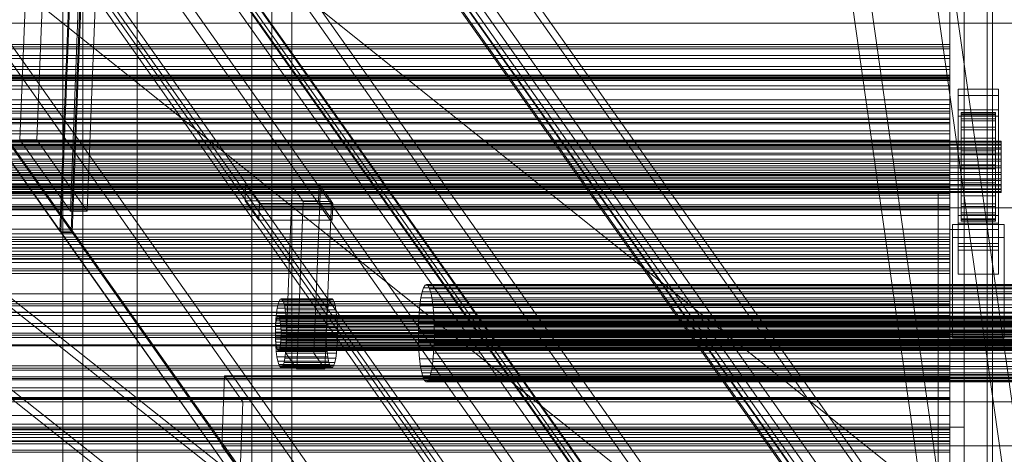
# Model space of a CAD drawing. Header units: millimetres. Extents: x -2233 to 61924, y -68080 to 6847.
# Tile 240 of 256: x 925 to 1269, y -34886 to -34734. Entities that reach past the tile are written whole.
import ezdxf

# ---------------------------------------------------------------- set-up
doc = ezdxf.new("R2010")
doc.units = ezdxf.units.MM
for name, color, linetype, lineweight in [('COTAS_O', 1, 'Continuous', 0), ('COTAS_P', 1, 'Continuous', 0), ('frontal_C01', 7, 'Continuous', 0), ('frontal_C03', 7, 'Continuous', 0), ('frontal_C10', 7, 'Continuous', 0), ('frontal_secador', 7, 'Continuous', 0), ('frontal_tolva', 7, 'Continuous', 0)]:
    doc.layers.add(name, color=color, linetype=linetype, lineweight=lineweight)
doc.dimstyles.new('R19_100', dxfattribs={"dimtxt": 250, "dimasz": 150, "dimexe": 150, "dimexo": 80, "dimgap": 100, "dimtad": 1, "dimtih": 1, "dimtoh": 1, "dimdsep": 46, "dimcen": 0.09, "dimadec": 0, "dimazin": 0, "dimtfac": 1, "dimtdec": 4, "dimtofl": 0, "dimtmove": 0, "dimatfit": 3, "dimfxl": 1, "dimtolj": 1, "dimtzin": 0, "dimarcsym": 0})

# ---------------------------------------------------------------- blocks, each defined once
blk = doc.blocks.new('DIM_R28_48')
at = {"layer": 'COTAS_P'}
for p, q in [((-1750, -34600), (-1600, -34555)), ((2600, -34600), (2450, -34555)), ((-1750, -35500), (-1750, -34600)), ((-1750, -34600), (2600, -34600)), ((-1750, -34600), (-1600, -34645)), ((2600, -34600), (2450, -34645)), ((2600, -35500), (2600, -34600))]:
    blk.add_line(p, q, dxfattribs=at)
blk.add_text('4350 P', height=250, dxfattribs=at).set_placement((425, -34500))
blk = doc.blocks.new('DIM_R28_50')
at = {"layer": 'COTAS_P'}
for p, q in [((1705.78, -34504.95), (1551.9, -34475.9)), ((-194.22, -34704.95), (1705.78, -34504.95)), ((1705.78, -34504.95), (1561.32, -34565.4)), ((1800, -35400), (1705.78, -34504.95)), ((-194.22, -34704.95), (-49.75, -34644.49)), ((-100, -35600), (-194.22, -34704.95)), ((-194.22, -34704.95), (-40.33, -34734))]:
    blk.add_line(p, q, dxfattribs=at)
blk.add_text('1910.5 P', height=250, rotation=6.009, dxfattribs=at).set_placement((745.32, -34505.49))
blk = doc.blocks.new('DIM_R28_56')
at = {"layer": 'COTAS_O'}
for p, q in [((-650, -34200), (-500, -34155)), ((650, -34200), (500, -34155)), ((-650, -34900), (-650, -34200)), ((-650, -34200), (650, -34200)), ((-650, -34200), (-500, -34245)), ((650, -34200), (500, -34245)), ((650, -34900), (650, -34200))]:
    blk.add_line(p, q, dxfattribs=at)
blk.add_text('1300 O', height=250, dxfattribs=at).set_placement((0, -34100))

msp = doc.modelspace()

# ---------------------------------------------------------------- linework, layer by layer
at = {"layer": 'frontal_C01'}
for p, q in [((940, -35975), (940, -33925.304)), ((947, -35975), (947, -33925.304)), ((1013, -35975), (1013, -33925.304)), ((1020, -35975), (1020, -33925.304))]:
    msp.add_line(p, q, dxfattribs=at)
at = {"layer": 'frontal_C03'}
for p, q in [((-1500, -34734.825), (1500, -34734.825)), ((1250, -34742.245), (-1250, -34742.245)), ((1250, -34743.126), (-1250, -34743.126)), ((1250, -34743.78), (-1250, -34743.78)), ((1250, -34743.126), (1250, -34742.245)), ((1250, -34742.245), (1250, -34743.78)), ((1250, -34746.087), (1250, -34743.126)), ((1250, -34743.78), (1250, -34747.145)), ((1250, -34746.087), (-1250, -34746.087)), ((-1250, -34747.145), (1250, -34747.145)), ((1250, -34749.997), (1250, -34746.087)), ((1250, -34747.145), (1250, -34751.054)), ((1250, -34749.997), (-1250, -34749.997)), ((1250, -34751.054), (-1250, -34751.054)), ((1250, -34753.361), (1250, -34749.997)), ((1250, -34751.054), (1250, -34754.015)), ((-1250, -34753.07), (1250, -34753.07)), ((1250, -34753.361), (-1250, -34753.361)), ((-1250, -34753.868), (1250, -34753.868)), ((1250, -34754.015), (-1250, -34754.015)), ((-1250, -34754.452), (1250, -34754.452)), ((1250, -34754.896), (-1250, -34754.896)), ((1250, -34754.452), (1250, -34753.07)), ((1250, -34753.07), (1250, -34753.868)), ((1250, -34754.896), (1250, -34753.361)), ((1250, -34753.868), (1250, -34756.79)), ((1250, -34754.015), (1250, -34754.896)), ((1250, -34757.92), (1250, -34754.452)), ((-1250, -34756.79), (1250, -34756.79)), ((-1250, -34757.92), (1250, -34757.92)), ((1250, -34756.79), (1250, -34761.639)), ((1250, -34763.236), (1250, -34757.92)), ((1253, -34760.168), (1253, -34757.922)), ((1253, -34757.922), (1267, -34757.922)), ((1253, -34804.696), (1253, -34757.922)), ((1267, -34757.922), (1267, -34760.168)), ((1267, -34757.922), (1267, -34804.696)), ((-1250, -34761.639), (1250, -34761.639)), ((1250, -34761.639), (1250, -34768.083)), ((1267, -34760.168), (1253, -34760.168)), ((1253, -34760.168), (1253, -34806.942)), ((1267, -34806.942), (1267, -34760.168)), ((-1250, -34763.236), (1250, -34763.236)), ((1250, -34764.703), (-1250, -34764.703)), ((1250, -34770.038), (1250, -34763.236)), ((1250, -34765.584), (1250, -34764.703)), ((1250, -34764.703), (1250, -34766.237)), ((1253, -34767.354), (1253, -34765.108)), ((1253, -34765.108), (1267, -34765.108)), ((1253, -34811.882), (1253, -34765.108)), ((1267, -34765.108), (1267, -34767.354)), ((1267, -34765.108), (1267, -34811.882)), ((1250, -34765.584), (-1250, -34765.584)), ((1250, -34766.237), (-1250, -34766.237)), ((-1250, -34768.083), (1250, -34768.083)), ((1250, -34768.545), (-1250, -34768.545)), ((1250, -34768.545), (1250, -34765.584)), ((1250, -34766.237), (1250, -34769.602)), ((1250, -34768.083), (1250, -34775.683)), ((1250, -34772.454), (1250, -34768.545)), ((1267, -34767.354), (1253, -34767.354)), ((1253, -34767.354), (1253, -34814.128)), ((1254, -34776.056), (1254, -34766.062)), ((1254, -34766.062), (1254, -34766.883)), ((1254, -34766.062), (1266, -34766.062)), ((1254, -34766.536), (1254, -34766.062)), ((1254, -34776.28), (1254, -34766.536)), ((1254, -34766.536), (1266, -34766.536)), ((1254, -34768.271), (1254, -34766.536)), ((1254, -34776.445), (1254, -34766.883)), ((1254, -34766.883), (1254, -34768.941)), ((1254, -34766.883), (1266, -34766.883)), ((1254, -34777.102), (1254, -34768.271)), ((1254, -34768.271), (1266, -34768.271)), ((1254, -34771.15), (1254, -34768.271)), ((1266, -34766.883), (1266, -34766.062)), ((1266, -34766.062), (1266, -34776.056)), ((1266, -34766.062), (1266, -34766.536)), ((1266, -34766.536), (1266, -34776.28)), ((1266, -34766.536), (1266, -34768.271)), ((1266, -34768.941), (1266, -34766.883)), ((1266, -34766.883), (1266, -34776.445)), ((1266, -34768.271), (1266, -34777.102)), ((1266, -34768.271), (1266, -34771.15)), ((1267, -34814.128), (1267, -34767.354)), ((-1250, -34769.602), (1250, -34769.602)), ((-1250, -34770.038), (1250, -34770.038)), ((1250, -34769.602), (1250, -34773.512)), ((1250, -34777.864), (1250, -34770.038)), ((1254, -34777.42), (1254, -34768.941)), ((1254, -34768.941), (1254, -34772.098)), ((1254, -34768.941), (1266, -34768.941)), ((1254, -34778.466), (1254, -34771.15)), ((1254, -34771.15), (1266, -34771.15)), ((1254, -34774.976), (1254, -34771.15)), ((1254, -34778.915), (1254, -34772.098)), ((1254, -34772.098), (1254, -34776.137)), ((1254, -34772.098), (1266, -34772.098)), ((1266, -34772.098), (1266, -34768.941)), ((1266, -34768.941), (1266, -34777.42)), ((1266, -34771.15), (1266, -34778.466)), ((1266, -34771.15), (1266, -34774.976)), ((1266, -34776.137), (1266, -34772.098)), ((1266, -34772.098), (1266, -34778.915)), ((1250, -34772.454), (-1250, -34772.454)), ((1250, -34773.512), (-1250, -34773.512)), ((1250, -34775.819), (1250, -34772.454)), ((1250, -34773.512), (1250, -34776.473)), ((1254, -34780.278), (1254, -34774.976)), ((1254, -34774.976), (1266, -34774.976)), ((1254, -34779.488), (1254, -34774.976)), ((1266, -34774.976), (1266, -34780.278)), ((1266, -34774.976), (1266, -34779.488)), ((-1268, -34776.056), (1268, -34776.056)), ((-1268, -34776.28), (1268, -34776.28)), ((-1268, -34776.445), (1268, -34776.445)), ((-1268, -34777.102), (1268, -34777.102)), ((-1268, -34777.42), (1268, -34777.42)), ((-1268, -34778.466), (1268, -34778.466)), ((-1268, -34778.915), (1268, -34778.915)), ((-1250, -34775.683), (1250, -34775.683)), ((1250, -34775.819), (-1250, -34775.819)), ((1250, -34776.473), (-1250, -34776.473)), ((1250, -34777.354), (-1250, -34777.354)), ((1250, -34777.864), (-1250, -34777.864)), ((1250, -34775.683), (1250, -34783.921)), ((1250, -34777.354), (1250, -34775.819)), ((1250, -34776.473), (1250, -34777.354)), ((1250, -34786.18), (1250, -34777.864)), ((1254, -34776.445), (1254, -34776.056)), ((1266, -34776.056), (1254, -34776.056)), ((1254, -34776.056), (1254, -34776.28)), ((1254, -34780.828), (1254, -34776.137)), ((1254, -34776.137), (1254, -34780.784)), ((1254, -34776.137), (1266, -34776.137)), ((1266, -34776.28), (1254, -34776.28)), ((1254, -34776.28), (1254, -34777.102)), ((1254, -34777.42), (1254, -34776.445)), ((1266, -34776.445), (1254, -34776.445)), ((1266, -34777.102), (1254, -34777.102)), ((1254, -34777.102), (1254, -34778.466)), ((1254, -34778.915), (1254, -34777.42)), ((1266, -34777.42), (1254, -34777.42)), ((1266, -34778.466), (1254, -34778.466)), ((1254, -34778.466), (1254, -34780.278)), ((1254, -34780.828), (1254, -34778.915)), ((1266, -34778.915), (1254, -34778.915)), ((1266, -34776.056), (1266, -34776.445)), ((1266, -34776.28), (1266, -34776.056)), ((1266, -34780.784), (1266, -34776.137)), ((1266, -34776.137), (1266, -34780.828)), ((1266, -34777.102), (1266, -34776.28)), ((1266, -34776.445), (1266, -34777.42)), ((1266, -34778.466), (1266, -34777.102)), ((1266, -34777.42), (1266, -34778.915)), ((1266, -34780.278), (1266, -34778.466)), ((1266, -34778.915), (1266, -34780.828)), ((1268, -34776.445), (1268, -34776.056)), ((1268, -34776.056), (1268, -34776.28)), ((1268, -34776.28), (1268, -34777.102)), ((1268, -34777.42), (1268, -34776.445)), ((1268, -34777.102), (1268, -34778.466)), ((1268, -34778.915), (1268, -34777.42)), ((1268, -34778.466), (1268, -34780.278)), ((1268, -34780.828), (1268, -34778.915)), ((-1268, -34780.278), (1268, -34780.278)), ((-1268, -34780.828), (1268, -34780.828)), ((-1268, -34782.416), (1268, -34782.416)), ((1254, -34782.416), (1254, -34779.488)), ((1254, -34779.488), (1266, -34779.488)), ((1254, -34784.38), (1254, -34779.488)), ((1266, -34780.278), (1254, -34780.278)), ((1254, -34780.278), (1254, -34782.416)), ((1254, -34780.784), (1254, -34783.029)), ((1266, -34780.784), (1254, -34780.784)), ((1254, -34780.784), (1254, -34785.721)), ((1254, -34783.029), (1254, -34780.828)), ((1266, -34780.828), (1254, -34780.828)), ((1266, -34782.416), (1254, -34782.416)), ((1254, -34782.416), (1254, -34784.733)), ((1266, -34779.488), (1266, -34782.416)), ((1266, -34779.488), (1266, -34784.38)), ((1266, -34782.416), (1266, -34780.278)), ((1266, -34783.029), (1266, -34780.784)), ((1266, -34785.721), (1266, -34780.784)), ((1266, -34780.828), (1266, -34783.029)), ((1266, -34784.733), (1266, -34782.416)), ((1268, -34780.278), (1268, -34782.416)), ((1268, -34783.029), (1268, -34780.828)), ((1268, -34782.416), (1268, -34784.733)), ((1268, -34783.029), (-1268, -34783.029)), ((-1268, -34784.733), (1268, -34784.733)), ((-1268, -34785.368), (1268, -34785.368)), ((-1250, -34783.921), (1250, -34783.921)), ((1250, -34783.921), (1250, -34792.237)), ((1254, -34783.029), (1266, -34783.029)), ((1254, -34785.368), (1254, -34783.029)), ((1254, -34784.733), (1254, -34784.38)), ((1254, -34784.38), (1266, -34784.38)), ((1254, -34789.317), (1254, -34784.38)), ((1266, -34784.733), (1254, -34784.733)), ((1254, -34784.733), (1254, -34787.072)), ((1254, -34787.685), (1254, -34785.368)), ((1254, -34785.368), (1254, -34785.721)), ((1266, -34785.368), (1254, -34785.368)), ((1254, -34785.721), (1254, -34790.613)), ((1254, -34785.721), (1266, -34785.721)), ((1266, -34783.029), (1266, -34785.368)), ((1266, -34784.38), (1266, -34784.733)), ((1266, -34784.38), (1266, -34789.317)), ((1266, -34787.072), (1266, -34784.733)), ((1266, -34785.721), (1266, -34785.368)), ((1266, -34785.368), (1266, -34787.685)), ((1266, -34790.613), (1266, -34785.721)), ((1268, -34785.368), (1268, -34783.029)), ((1268, -34784.733), (1268, -34787.072)), ((1268, -34787.685), (1268, -34785.368)), ((-1268, -34787.072), (1268, -34787.072)), ((-1268, -34787.685), (1268, -34787.685)), ((-1268, -34789.273), (1268, -34789.273)), ((-1250, -34786.18), (1250, -34786.18)), ((1250, -34787.16), (-1250, -34787.16)), ((1250, -34788.042), (-1250, -34788.042)), ((1250, -34788.695), (-1250, -34788.695)), ((1250, -34794.418), (1250, -34786.18)), ((1250, -34788.042), (1250, -34787.16)), ((1250, -34787.16), (1250, -34788.695)), ((1250, -34791.003), (1250, -34788.042)), ((1250, -34788.695), (1250, -34792.06)), ((1254, -34787.072), (1254, -34789.317)), ((1266, -34787.072), (1254, -34787.072)), ((1254, -34787.072), (1254, -34789.273)), ((1254, -34789.823), (1254, -34787.685)), ((1254, -34787.685), (1254, -34790.613)), ((1266, -34787.685), (1254, -34787.685)), ((1254, -34789.273), (1254, -34793.964)), ((1266, -34789.273), (1254, -34789.273)), ((1254, -34789.273), (1254, -34791.186)), ((1254, -34789.317), (1266, -34789.317)), ((1254, -34793.964), (1254, -34789.317)), ((1266, -34789.317), (1266, -34787.072)), ((1266, -34789.273), (1266, -34787.072)), ((1266, -34790.613), (1266, -34787.685)), ((1266, -34787.685), (1266, -34789.823)), ((1266, -34793.964), (1266, -34789.273)), ((1266, -34791.186), (1266, -34789.273)), ((1266, -34789.317), (1266, -34793.964)), ((1268, -34787.072), (1268, -34789.273)), ((1268, -34789.823), (1268, -34787.685)), ((1268, -34789.273), (1268, -34791.186)), ((-1268, -34789.823), (1268, -34789.823)), ((-1268, -34791.186), (1268, -34791.186)), ((-1268, -34791.635), (1268, -34791.635)), ((-1268, -34792.681), (1268, -34792.681)), ((1250, -34791.003), (-1250, -34791.003)), ((-1250, -34792.06), (1250, -34792.06)), ((-1250, -34792.237), (1250, -34792.237)), ((1250, -34794.912), (1250, -34791.003)), ((1250, -34792.06), (1250, -34795.969)), ((1250, -34792.237), (1250, -34800.063)), ((1254, -34791.635), (1254, -34789.823)), ((1254, -34789.823), (1254, -34795.125)), ((1266, -34789.823), (1254, -34789.823)), ((1254, -34790.613), (1254, -34795.125)), ((1254, -34790.613), (1266, -34790.613)), ((1254, -34791.186), (1254, -34798.003)), ((1266, -34791.186), (1254, -34791.186)), ((1254, -34791.186), (1254, -34792.681)), ((1254, -34792.999), (1254, -34791.635)), ((1254, -34791.635), (1254, -34798.951)), ((1266, -34791.635), (1254, -34791.635)), ((1254, -34792.681), (1254, -34801.16)), ((1266, -34792.681), (1254, -34792.681)), ((1254, -34792.681), (1254, -34793.656)), ((1266, -34795.125), (1266, -34789.823)), ((1266, -34789.823), (1266, -34791.635)), ((1266, -34795.125), (1266, -34790.613)), ((1266, -34798.003), (1266, -34791.186)), ((1266, -34792.681), (1266, -34791.186)), ((1266, -34798.951), (1266, -34791.635)), ((1266, -34791.635), (1266, -34792.999)), ((1266, -34801.16), (1266, -34792.681)), ((1266, -34793.656), (1266, -34792.681)), ((1268, -34791.635), (1268, -34789.823)), ((1268, -34791.186), (1268, -34792.681)), ((1268, -34792.999), (1268, -34791.635)), ((1268, -34792.681), (1268, -34793.656)), ((-1268, -34792.999), (1268, -34792.999)), ((-1268, -34793.656), (1268, -34793.656)), ((-1268, -34793.821), (1268, -34793.821)), ((-1268, -34794.045), (1268, -34794.045)), ((-1250, -34794.418), (1250, -34794.418)), ((1250, -34794.912), (-1250, -34794.912)), ((1250, -34795.969), (-1250, -34795.969)), ((1250, -34802.018), (1250, -34794.418)), ((1250, -34798.277), (1250, -34794.912)), ((1250, -34795.969), (1250, -34798.93)), ((1254, -34793.821), (1254, -34792.999)), ((1254, -34792.999), (1254, -34801.83)), ((1266, -34792.999), (1254, -34792.999)), ((1254, -34793.656), (1254, -34803.218)), ((1266, -34793.656), (1254, -34793.656)), ((1254, -34793.656), (1254, -34794.045)), ((1254, -34794.045), (1254, -34793.821)), ((1254, -34793.821), (1254, -34803.565)), ((1266, -34793.821), (1254, -34793.821)), ((1254, -34793.964), (1266, -34793.964)), ((1254, -34798.003), (1254, -34793.964)), ((1254, -34794.045), (1254, -34804.039)), ((1266, -34794.045), (1254, -34794.045)), ((1254, -34795.125), (1254, -34798.951)), ((1254, -34795.125), (1266, -34795.125)), ((1266, -34801.83), (1266, -34792.999)), ((1266, -34792.999), (1266, -34793.821)), ((1266, -34803.218), (1266, -34793.656)), ((1266, -34794.045), (1266, -34793.656)), ((1266, -34803.565), (1266, -34793.821)), ((1266, -34793.821), (1266, -34794.045)), ((1266, -34793.964), (1266, -34798.003)), ((1266, -34804.039), (1266, -34794.045)), ((1266, -34798.951), (1266, -34795.125)), ((1268, -34793.821), (1268, -34792.999)), ((1268, -34793.656), (1268, -34794.045)), ((1268, -34794.045), (1268, -34793.821)), ((1250, -34798.277), (-1250, -34798.277)), ((1250, -34798.93), (-1250, -34798.93)), ((1250, -34799.812), (1250, -34798.277)), ((1250, -34798.93), (1250, -34799.812)), ((1254, -34798.003), (1266, -34798.003)), ((1254, -34801.16), (1254, -34798.003)), ((1254, -34798.951), (1254, -34801.83)), ((1254, -34798.951), (1266, -34798.951)), ((1266, -34798.003), (1266, -34801.16)), ((1266, -34801.83), (1266, -34798.951)), ((1250, -34799.812), (-1250, -34799.812)), ((-1250, -34800.063), (1250, -34800.063)), ((-1250, -34802.018), (1250, -34802.018)), ((1250, -34800.063), (1250, -34806.865)), ((1250, -34808.462), (1250, -34802.018)), ((1253, -34812.853), (1253, -34802.073)), ((1253, -34802.073), (1267, -34802.073)), ((1253, -34811.818), (1253, -34802.073)), ((1254, -34801.16), (1266, -34801.16)), ((1254, -34803.218), (1254, -34801.16)), ((1254, -34801.83), (1254, -34803.565)), ((1254, -34801.83), (1266, -34801.83)), ((1266, -34801.16), (1266, -34803.218)), ((1266, -34803.565), (1266, -34801.83)), ((1267, -34802.073), (1267, -34812.853)), ((1267, -34802.073), (1267, -34811.818)), ((1251, -34809.709), (1251, -34805.217)), ((1251, -34805.217), (1269, -34805.217)), ((1251, -34840.298), (1251, -34805.217)), ((1267, -34804.696), (1253, -34804.696)), ((1253, -34804.696), (1253, -34806.942)), ((1254, -34803.218), (1266, -34803.218)), ((1254, -34804.039), (1254, -34803.218)), ((1254, -34803.565), (1254, -34804.039)), ((1254, -34803.565), (1266, -34803.565)), ((1254, -34804.039), (1266, -34804.039)), ((1266, -34803.218), (1266, -34804.039)), ((1266, -34804.039), (1266, -34803.565)), ((1267, -34806.942), (1267, -34804.696)), ((1269, -34805.217), (1269, -34809.709)), ((1269, -34805.217), (1269, -34840.298)), ((-1250, -34806.865), (1250, -34806.865)), ((-1250, -34808.462), (1250, -34808.462)), ((1250, -34809.618), (-1250, -34809.618)), ((1250, -34806.865), (1250, -34812.182)), ((1250, -34813.311), (1250, -34808.462)), ((1250, -34810.499), (1250, -34809.618)), ((1250, -34809.618), (1250, -34811.153)), ((1269, -34809.709), (1251, -34809.709)), ((1251, -34844.789), (1251, -34809.709)), ((1253, -34806.942), (1267, -34806.942)), ((1269, -34844.789), (1269, -34809.709)), ((1250, -34810.499), (-1250, -34810.499)), ((1250, -34811.153), (-1250, -34811.153)), ((-1250, -34812.182), (1250, -34812.182)), ((-1250, -34813.311), (1250, -34813.311)), ((1250, -34813.46), (1250, -34810.499)), ((1250, -34811.153), (1250, -34814.517)), ((1250, -34812.182), (1250, -34815.649)), ((1250, -34816.233), (1250, -34813.311)), ((1267, -34811.818), (1253, -34811.818)), ((1253, -34811.818), (1253, -34822.597)), ((1267, -34811.882), (1253, -34811.882)), ((1253, -34811.882), (1253, -34814.128)), ((1267, -34812.853), (1253, -34812.853)), ((1253, -34812.853), (1253, -34822.597)), ((1267, -34822.597), (1267, -34811.818)), ((1267, -34814.128), (1267, -34811.882)), ((1267, -34822.597), (1267, -34812.853)), ((1250, -34813.46), (-1250, -34813.46)), ((-1250, -34814.517), (1250, -34814.517)), ((-1250, -34815.649), (1250, -34815.649)), ((-1250, -34816.233), (1250, -34816.233)), ((1250, -34817.37), (1250, -34813.46)), ((1250, -34814.517), (1250, -34818.427)), ((1250, -34815.649), (1250, -34817.031)), ((1250, -34817.031), (1250, -34816.233)), ((1253, -34814.128), (1267, -34814.128)), ((-1250, -34817.031), (1250, -34817.031)), ((1250, -34817.37), (-1250, -34817.37)), ((1250, -34818.427), (-1250, -34818.427)), ((1250, -34820.734), (1250, -34817.37)), ((1250, -34818.427), (1250, -34821.388)), ((1250, -34820.734), (-1250, -34820.734)), ((1250, -34821.388), (-1250, -34821.388)), ((1250, -34822.269), (-1250, -34822.269)), ((1250, -34822.269), (1250, -34820.734)), ((1250, -34821.388), (1250, -34822.269)), ((1253, -34822.597), (1267, -34822.597)), ((1250, -34832.076), (-1250, -34832.076)), ((1250, -34832.957), (-1250, -34832.957)), ((1250, -34833.61), (-1250, -34833.61)), ((1250, -34832.957), (1250, -34832.076)), ((1250, -34832.076), (1250, -34833.61)), ((1250, -34835.918), (1250, -34832.957)), ((1250, -34833.61), (1250, -34836.975)), ((-1500, -34835.865), (1500, -34835.865)), ((1250, -34835.918), (-1250, -34835.918)), ((-1250, -34836.975), (1250, -34836.975)), ((1250, -34839.827), (1250, -34835.918)), ((1250, -34836.975), (1250, -34840.885)), ((1250, -34839.827), (-1250, -34839.827)), ((1250, -34840.885), (-1250, -34840.885)), ((1250, -34843.192), (1250, -34839.827)), ((1250, -34840.885), (1250, -34843.845)), ((1269, -34840.298), (1251, -34840.298)), ((1251, -34840.298), (1251, -34844.789)), ((1269, -34844.789), (1269, -34840.298)), ((1250, -34843.192), (-1250, -34843.192)), ((1250, -34843.845), (-1250, -34843.845)), ((1250, -34844.727), (1250, -34843.192)), ((1250, -34843.845), (1250, -34844.727)), ((1500, -34847.273), (-1500, -34847.273)), ((1500, -34847.558), (-1500, -34847.558)), ((1250, -34844.727), (-1250, -34844.727)), ((1251, -34844.789), (1269, -34844.789)), ((1250, -34854.533), (-1250, -34854.533)), ((1250, -34855.415), (1250, -34854.533)), ((1250, -34854.533), (1250, -34856.068)), ((1250, -34855.415), (-1250, -34855.415)), ((1250, -34856.068), (-1250, -34856.068)), ((1250, -34858.375), (1250, -34855.415)), ((1250, -34856.068), (1250, -34859.433)), ((-1500, -34858.967), (1500, -34858.967)), ((1250, -34858.375), (-1250, -34858.375)), ((-1250, -34859.433), (1250, -34859.433)), ((1250, -34862.285), (1250, -34858.375)), ((1250, -34859.433), (1250, -34863.342)), ((1250, -34862.285), (-1250, -34862.285)), ((1250, -34863.342), (-1250, -34863.342)), ((1250, -34865.65), (1250, -34862.285)), ((1250, -34863.342), (1250, -34866.303)), ((1250, -34865.65), (-1250, -34865.65)), ((1250, -34866.303), (-1250, -34866.303)), ((1250, -34867.184), (-1250, -34867.184)), ((1250, -34867.184), (1250, -34865.65)), ((1250, -34866.303), (1250, -34867.184)), ((1250, -34876.991), (-1250, -34876.991)), ((1250, -34877.872), (-1250, -34877.872)), ((1250, -34878.526), (-1250, -34878.526)), ((1250, -34877.872), (1250, -34876.991)), ((1250, -34876.991), (1250, -34878.526)), ((1250, -34880.833), (1250, -34877.872)), ((1250, -34878.526), (1250, -34881.89)), ((1250, -34880.833), (-1250, -34880.833)), ((-1250, -34881.89), (1250, -34881.89)), ((1250, -34884.742), (1250, -34880.833)), ((1250, -34881.89), (1250, -34885.8)), ((1250, -34884.742), (-1250, -34884.742)), ((1250, -34888.107), (1250, -34884.742))]:
    msp.add_line(p, q, dxfattribs=at)
at = {"layer": 'frontal_C10'}
for p, q in [((359.992, -33677.868), (1790.776, -35700.701)), ((1793.736, -35700.701), (362.951, -33677.868)), ((1803.902, -35751.298), (353.902, -33701.298)), ((354.013, -33698.376), (1804.013, -35748.376)), ((1789.474, -35734.793), (358.689, -33711.96)), ((361.649, -33711.96), (1792.433, -35734.793)), ((365.111, -33717.146), (1792.693, -35735.451)), ((1792.581, -35738.373), (364.999, -33720.068)), ((299.769, -33726.859), (1717.743, -35731.581)), ((1799.614, -35731.581), (381.64, -33726.859)), ((1717.52, -35737.425), (299.546, -33732.704)), ((381.417, -33732.704), (1799.391, -35737.425)), ((266.331, -33747.789), (1738.749, -35829.484)), ((1763.409, -35829.484), (290.991, -33747.789)), ((265.996, -33756.555), (1738.414, -35838.25)), ((1738.526, -35835.328), (266.108, -33753.633)), ((1742.36, -35838.25), (269.942, -33756.555)), ((290.768, -33753.633), (1763.186, -35835.328)), ((350.18, -33798.702), (1800.18, -35848.702)), ((1800.068, -35851.624), (350.068, -33801.624)), ((262.609, -33845.193), (1735.028, -35926.888)), ((1759.687, -35926.888), (287.269, -33845.193)), ((1734.804, -35932.732), (262.386, -33851.037)), ((266.332, -33851.037), (1738.75, -35932.732)), ((287.046, -33851.037), (1759.464, -35932.732)), ((965.98, -34269.04), (965.98, -35988)), ((1005.98, -35988), (1005.98, -34270.568)), ((965.98, -35988), (965.98, -34278.21)), ((1005.98, -35988), (1005.98, -34279.739)), ((938.955, -34807.566), (747.119, -34536.349)), ((751.064, -34536.349), (942.901, -34807.566)), ((1202.857, -34589.498), (1270.112, -35064.582)), ((1299.704, -35064.582), (1232.449, -34589.498)), ((1266.375, -35084.158), (1199.12, -34609.073)), ((1295.967, -35084.158), (1228.712, -34609.073)), ((938.955, -34807.566), (945.171, -34644.902)), ((939.275, -34808.019), (945.491, -34645.355)), ((949.116, -34644.902), (942.901, -34807.566)), ((943.221, -34808.019), (949.437, -34645.355)), ((945.491, -34645.355), (1137.327, -34916.572)), ((1141.273, -34916.572), (949.437, -34645.355)), ((1161.987, -34916.572), (970.151, -34645.355)), ((1137.104, -34922.416), (945.268, -34651.199)), ((969.928, -34651.199), (1161.764, -34922.416)), ((924.974, -34775.634), (929.254, -34663.619)), ((930.892, -34775.634), (935.173, -34663.619)), ((942.588, -34800.537), (946.869, -34688.522)), ((952.787, -34688.522), (948.507, -34800.537)), ((1263.039, -34689.021), (1263.039, -35988)), ((1263.039, -35988), (1263.039, -34698.191)), ((942.588, -34800.537), (924.974, -34775.634)), ((924.974, -34775.634), (930.892, -34775.634)), ((930.892, -34775.634), (948.507, -34800.537)), ((1003.637, -34796.929), (1003.861, -34791.085)), ((1029.507, -34791.085), (1003.861, -34791.085)), ((1003.861, -34791.085), (1008.665, -34797.877)), ((1017.89, -34850.206), (1020.123, -34791.764)), ((1029.987, -34791.764), (1020.123, -34791.764)), ((1020.123, -34791.764), (1023.966, -34797.197)), ((1027.754, -34850.206), (1029.987, -34791.764)), ((1029.284, -34796.929), (1029.507, -34791.085)), ((1034.311, -34797.877), (1029.507, -34791.085)), ((1033.83, -34797.197), (1029.987, -34791.764)), ((1280.573, -34799.37), (876.152, -34799.37)), ((881.084, -34799.37), (1285.505, -34799.37)), ((1008.441, -34803.721), (1003.637, -34796.929)), ((1003.637, -34796.929), (1029.284, -34796.929)), ((1008.441, -34803.721), (1008.665, -34797.877)), ((1008.665, -34797.877), (1034.311, -34797.877)), ((1021.733, -34855.64), (1023.966, -34797.197)), ((1023.966, -34797.197), (1033.83, -34797.197)), ((1029.284, -34796.929), (1034.087, -34803.721)), ((1033.83, -34797.197), (1031.597, -34855.64)), ((1034.311, -34797.877), (1034.087, -34803.721)), ((948.507, -34800.537), (942.588, -34800.537)), ((1288.571, -35124.516), (884.149, -34804.516)), ((888.259, -34804.516), (1292.681, -35124.516)), ((1034.087, -34803.721), (1008.441, -34803.721)), ((942.901, -34807.566), (938.955, -34807.566)), ((1131.112, -35079.236), (939.275, -34808.019)), ((939.275, -34808.019), (943.221, -34808.019)), ((943.221, -34808.019), (1135.058, -35079.236)), ((1273.398, -35144.224), (868.977, -34824.224)), ((1277.508, -35144.224), (873.087, -34824.224)), ((1066.051, -34827.276), (1066.58, -34826.412)), ((1066.58, -34826.412), (1067.127, -34826.191)), ((1377.295, -34826.412), (1066.58, -34826.412)), ((1067.127, -34826.191), (1067.67, -34826.624)), ((1377.841, -34826.191), (1067.127, -34826.191)), ((1067.67, -34826.624), (1068.189, -34827.693)), ((1378.384, -34826.624), (1067.67, -34826.624)), ((1280.573, -34829.37), (876.152, -34829.37)), ((1285.505, -34829.37), (881.084, -34829.37)), ((1065.126, -34830.783), (1065.56, -34828.752)), ((1065.56, -34828.752), (1066.051, -34827.276)), ((1376.274, -34828.752), (1065.56, -34828.752)), ((1376.765, -34827.276), (1066.051, -34827.276)), ((1068.189, -34827.693), (1068.664, -34829.357)), ((1378.903, -34827.693), (1068.189, -34827.693)), ((1068.664, -34829.357), (1069.076, -34831.553)), ((1379.378, -34829.357), (1068.664, -34829.357)), ((1014.889, -34834.43), (1015.195, -34832.997)), ((1015.195, -34832.997), (1015.542, -34831.955)), ((1032.951, -34832.997), (1015.195, -34832.997)), ((1015.542, -34831.955), (1015.916, -34831.344)), ((1033.297, -34831.955), (1015.542, -34831.955)), ((1015.916, -34831.344), (1016.302, -34831.189)), ((1033.671, -34831.344), (1015.916, -34831.344)), ((1016.302, -34831.189), (1016.685, -34831.494)), ((1034.057, -34831.189), (1016.302, -34831.189)), ((1016.685, -34831.494), (1017.051, -34832.249)), ((1034.44, -34831.494), (1016.685, -34831.494)), ((1017.051, -34832.249), (1017.386, -34833.423)), ((1034.806, -34832.249), (1017.051, -34832.249)), ((1017.386, -34833.423), (1017.677, -34834.973)), ((1035.141, -34833.423), (1017.386, -34833.423)), ((1032.951, -34832.997), (1032.644, -34834.43)), ((1033.297, -34831.955), (1032.951, -34832.997)), ((1033.671, -34831.344), (1033.297, -34831.955)), ((1034.057, -34831.189), (1033.671, -34831.344)), ((1034.44, -34831.494), (1034.057, -34831.189)), ((1034.806, -34832.249), (1034.44, -34831.494)), ((1035.141, -34833.423), (1034.806, -34832.249)), ((1035.432, -34834.973), (1035.141, -34833.423)), ((1064.491, -34836.177), (1064.765, -34833.29)), ((1064.765, -34833.29), (1065.126, -34830.783)), ((1375.479, -34833.29), (1064.765, -34833.29)), ((1375.84, -34830.783), (1065.126, -34830.783)), ((1069.076, -34831.553), (1069.41, -34834.195)), ((1379.79, -34831.553), (1069.076, -34831.553)), ((1014.441, -34838.238), (1014.634, -34836.2)), ((1014.634, -34836.2), (1014.889, -34834.43)), ((1032.389, -34836.2), (1014.634, -34836.2)), ((1032.644, -34834.43), (1014.889, -34834.43)), ((1014.904, -34837.569), (1015.091, -34837.263)), ((1015.091, -34837.263), (1015.284, -34837.186)), ((1429.376, -34837.263), (1015.091, -34837.263)), ((1015.284, -34837.186), (1015.475, -34837.338)), ((1429.569, -34837.186), (1015.284, -34837.186)), ((1015.475, -34837.338), (1015.658, -34837.716)), ((1429.761, -34837.338), (1015.475, -34837.338)), ((1017.677, -34834.973), (1017.913, -34836.839)), ((1035.432, -34834.973), (1017.677, -34834.973)), ((1017.913, -34836.839), (1018.084, -34838.948)), ((1035.668, -34836.839), (1017.913, -34836.839)), ((1032.389, -34836.2), (1032.196, -34838.238)), ((1032.644, -34834.43), (1032.389, -34836.2)), ((1035.668, -34836.839), (1035.432, -34834.973)), ((1035.839, -34838.948), (1035.668, -34836.839)), ((1064.315, -34839.334), (1064.491, -34836.177)), ((1375.205, -34836.177), (1064.491, -34836.177)), ((1069.41, -34834.195), (1069.653, -34837.183)), ((1380.124, -34834.195), (1069.41, -34834.195)), ((1069.653, -34837.183), (1069.795, -34840.402)), ((1380.367, -34837.183), (1069.653, -34837.183)), ((1014.267, -34842.798), (1014.317, -34840.466)), ((1014.291, -34841.824), (1014.353, -34840.71)), ((1014.317, -34840.466), (1014.441, -34838.238)), ((1014.317, -34840.466), (1032.072, -34840.466)), ((1014.353, -34840.71), (1014.45, -34839.691)), ((1428.639, -34840.71), (1014.353, -34840.71)), ((1032.196, -34838.238), (1014.441, -34838.238)), ((1014.45, -34839.691), (1014.577, -34838.806)), ((1428.735, -34839.691), (1014.45, -34839.691)), ((1014.577, -34838.806), (1014.731, -34838.09)), ((1428.863, -34838.806), (1014.577, -34838.806)), ((1014.731, -34838.09), (1014.904, -34837.569)), ((1429.016, -34838.09), (1014.731, -34838.09)), ((1429.189, -34837.569), (1014.904, -34837.569)), ((1015.658, -34837.716), (1015.826, -34838.303)), ((1429.944, -34837.716), (1015.658, -34837.716)), ((1015.826, -34838.303), (1015.971, -34839.078)), ((1430.111, -34838.303), (1015.826, -34838.303)), ((1015.971, -34839.078), (1016.089, -34840.011)), ((1430.257, -34839.078), (1015.971, -34839.078)), ((1016.089, -34840.011), (1016.175, -34841.065)), ((1430.375, -34840.011), (1016.089, -34840.011)), ((1018.084, -34838.948), (1018.185, -34841.219)), ((1035.839, -34838.948), (1018.084, -34838.948)), ((1032.072, -34840.466), (1032.022, -34842.798)), ((1032.196, -34838.238), (1032.072, -34840.466)), ((1035.94, -34841.219), (1035.839, -34838.948)), ((1064.244, -34842.638), (1064.315, -34839.334)), ((1064.315, -34839.334), (1375.03, -34839.334)), ((1069.795, -34840.402), (1069.831, -34843.727)), ((1380.509, -34840.402), (1069.795, -34840.402)), ((1014.266, -34842.99), (1014.291, -34841.824)), ((1014.279, -34844.164), (1014.266, -34842.99)), ((1428.552, -34842.99), (1014.266, -34842.99)), ((1014.292, -34845.146), (1014.267, -34842.798)), ((1032.022, -34842.798), (1014.267, -34842.798)), ((1014.329, -34845.3), (1014.279, -34844.164)), ((1428.564, -34844.164), (1014.279, -34844.164)), ((1014.291, -34841.824), (1428.577, -34841.824)), ((1016.175, -34841.065), (1016.225, -34842.201)), ((1430.46, -34841.065), (1016.175, -34841.065)), ((1016.238, -34843.375), (1016.213, -34844.541)), ((1016.225, -34842.201), (1016.238, -34843.375)), ((1430.511, -34842.201), (1016.225, -34842.201)), ((1430.523, -34843.375), (1016.238, -34843.375)), ((1018.21, -34843.567), (1018.16, -34845.899)), ((1018.185, -34841.219), (1018.21, -34843.567)), ((1035.94, -34841.219), (1018.185, -34841.219)), ((1035.965, -34843.567), (1018.21, -34843.567)), ((1032.022, -34842.798), (1032.047, -34845.146)), ((1035.915, -34845.899), (1035.965, -34843.567)), ((1035.965, -34843.567), (1035.94, -34841.219)), ((1064.281, -34845.964), (1064.244, -34842.638)), ((1374.958, -34842.638), (1064.244, -34842.638)), ((1069.831, -34843.727), (1069.76, -34847.031)), ((1380.545, -34843.727), (1069.831, -34843.727)), ((1014.393, -34847.417), (1014.292, -34845.146)), ((1032.047, -34845.146), (1014.292, -34845.146)), ((1014.415, -34846.355), (1014.329, -34845.3)), ((1428.614, -34845.3), (1014.329, -34845.3)), ((1014.564, -34849.527), (1014.393, -34847.417)), ((1032.148, -34847.417), (1014.393, -34847.417)), ((1014.533, -34847.287), (1014.415, -34846.355)), ((1428.7, -34846.355), (1014.415, -34846.355)), ((1014.678, -34848.062), (1014.533, -34847.287)), ((1428.818, -34847.287), (1014.533, -34847.287)), ((1015.927, -34847.559), (1015.773, -34848.276)), ((1016.054, -34846.674), (1015.927, -34847.559)), ((1430.212, -34847.559), (1015.927, -34847.559)), ((1016.151, -34845.655), (1016.054, -34846.674)), ((1430.34, -34846.674), (1016.054, -34846.674)), ((1016.213, -34844.541), (1016.151, -34845.655)), ((1430.436, -34845.655), (1016.151, -34845.655)), ((1430.498, -34844.541), (1016.213, -34844.541)), ((1018.16, -34845.899), (1018.036, -34848.127)), ((1035.915, -34845.899), (1018.16, -34845.899)), ((1032.047, -34845.146), (1032.148, -34847.417)), ((1032.148, -34847.417), (1032.319, -34849.527)), ((1035.791, -34848.127), (1035.915, -34845.899)), ((1064.423, -34849.182), (1064.281, -34845.964)), ((1374.995, -34845.964), (1064.281, -34845.964)), ((1069.76, -34847.031), (1069.584, -34850.188)), ((1380.474, -34847.031), (1069.76, -34847.031)), ((1014.799, -34851.392), (1014.564, -34849.527)), ((1032.319, -34849.527), (1014.564, -34849.527)), ((1014.846, -34848.649), (1014.678, -34848.062)), ((1428.963, -34848.062), (1014.678, -34848.062)), ((1015.029, -34849.027), (1014.846, -34848.649)), ((1429.131, -34848.649), (1014.846, -34848.649)), ((1015.22, -34849.179), (1015.029, -34849.027)), ((1429.314, -34849.027), (1015.029, -34849.027)), ((1015.413, -34849.102), (1015.22, -34849.179)), ((1429.506, -34849.179), (1015.22, -34849.179)), ((1015.6, -34848.796), (1015.413, -34849.102)), ((1429.699, -34849.102), (1015.413, -34849.102)), ((1015.773, -34848.276), (1015.6, -34848.796)), ((1429.886, -34848.796), (1015.6, -34848.796)), ((1430.059, -34848.276), (1015.773, -34848.276)), ((1017.843, -34850.165), (1017.588, -34851.935)), ((1018.036, -34848.127), (1017.843, -34850.165)), ((1035.598, -34850.165), (1017.843, -34850.165)), ((1021.733, -34855.64), (1017.89, -34850.206)), ((1017.89, -34850.206), (1027.754, -34850.206)), ((1035.791, -34848.127), (1018.036, -34848.127)), ((1027.754, -34850.206), (1031.597, -34855.64)), ((1032.319, -34849.527), (1032.555, -34851.392)), ((1035.343, -34851.935), (1035.598, -34850.165)), ((1035.598, -34850.165), (1035.791, -34848.127)), ((1064.665, -34852.17), (1064.423, -34849.182)), ((1375.137, -34849.182), (1064.423, -34849.182)), ((1069.584, -34850.188), (1069.311, -34853.075)), ((1380.298, -34850.188), (1069.584, -34850.188)), ((1015.09, -34852.942), (1014.799, -34851.392)), ((1032.555, -34851.392), (1014.799, -34851.392)), ((1015.425, -34854.116), (1015.09, -34852.942)), ((1032.845, -34852.942), (1015.09, -34852.942)), ((1015.792, -34854.871), (1015.425, -34854.116)), ((1033.181, -34854.116), (1015.425, -34854.116)), ((1016.935, -34854.41), (1016.561, -34855.021)), ((1017.281, -34853.369), (1016.935, -34854.41)), ((1034.69, -34854.41), (1016.935, -34854.41)), ((1017.588, -34851.935), (1017.281, -34853.369)), ((1035.036, -34853.369), (1017.281, -34853.369)), ((1035.343, -34851.935), (1017.588, -34851.935)), ((1032.555, -34851.392), (1032.845, -34852.942)), ((1032.845, -34852.942), (1033.181, -34854.116)), ((1033.181, -34854.116), (1033.547, -34854.871)), ((1034.316, -34855.021), (1034.69, -34854.41)), ((1034.69, -34854.41), (1035.036, -34853.369)), ((1035.036, -34853.369), (1035.343, -34851.935)), ((1064.999, -34854.812), (1064.665, -34852.17)), ((1375.379, -34852.17), (1064.665, -34852.17)), ((1069.311, -34853.075), (1068.95, -34855.582)), ((1380.025, -34853.075), (1069.311, -34853.075)), ((995.579, -34882.486), (996.509, -34858.135)), ((1440.386, -34858.135), (996.509, -34858.135)), ((996.509, -34858.135), (1002.914, -34867.191)), ((1016.175, -34855.176), (1015.792, -34854.871)), ((1033.547, -34854.871), (1015.792, -34854.871)), ((1016.561, -34855.021), (1016.175, -34855.176)), ((1033.93, -34855.176), (1016.175, -34855.176)), ((1034.316, -34855.021), (1016.561, -34855.021)), ((1031.597, -34855.64), (1021.733, -34855.64)), ((1033.547, -34854.871), (1033.93, -34855.176)), ((1033.93, -34855.176), (1034.316, -34855.021)), ((1065.411, -34857.008), (1064.999, -34854.812)), ((1375.713, -34854.812), (1064.999, -34854.812)), ((1065.886, -34858.672), (1065.411, -34857.008)), ((1376.125, -34857.008), (1065.411, -34857.008)), ((1068.515, -34857.613), (1068.024, -34859.089)), ((1068.95, -34855.582), (1068.515, -34857.613)), ((1379.229, -34857.613), (1068.515, -34857.613)), ((1379.664, -34855.582), (1068.95, -34855.582)), ((1066.405, -34859.741), (1065.886, -34858.672)), ((1376.6, -34858.672), (1065.886, -34858.672)), ((1066.948, -34860.174), (1066.405, -34859.741)), ((1377.119, -34859.741), (1066.405, -34859.741)), ((1067.495, -34859.954), (1066.948, -34860.174)), ((1377.662, -34860.174), (1066.948, -34860.174)), ((1068.024, -34859.089), (1067.495, -34859.954)), ((1378.209, -34859.954), (1067.495, -34859.954)), ((1378.738, -34859.089), (1068.024, -34859.089)), ((1001.984, -34891.542), (1002.914, -34867.191)), ((1002.914, -34867.191), (1446.792, -34867.191)), ((1001.984, -34891.542), (995.579, -34882.486)), ((995.579, -34882.486), (1439.456, -34882.486))]:
    msp.add_line(p, q, dxfattribs=at)
at = {"layer": 'frontal_secador'}
for p, q in [((1265, -35980), (1265, -33075)), ((1250, -34807), (1250, -34497)), ((1255, -34497), (1255, -34807)), ((1250, -35200), (1250, -34550)), ((1255, -35200), (1255, -34550)), ((1250, -34866), (1250, -34556)), ((1250, -34872), (1250, -34562)), ((1250, -34566), (1250, -34876)), ((1255, -34876), (1255, -34566)), ((1250, -35100), (1250, -34650)), ((1246, -35299), (1246, -34794)), ((1246, -34794), (1246, -34894)), ((1250, -34794), (1246, -34794)), ((1250, -34794), (1250, -35299)), ((1250, -34894), (1250, -34794)), ((1250, -34876), (1250, -34807)), ((1250, -34807), (1255, -34807)), ((1255, -34807), (1255, -34876)), ((-1250, -34866), (1250, -34866)), ((1250, -34866), (1250, -34872)), ((-1250, -34872), (1250, -34872)), ((-1250, -34875), (1250, -34875)), ((1250, -34872), (1250, -34876)), ((1250, -34876.659), (1250, -34872)), ((1250, -34872), (1250, -34875)), ((1250, -34875), (1250, -34879.659)), ((1250, -34876), (-1250, -34876)), ((-1250, -34876.659), (1250, -34876.659)), ((1250, -34876), (1255, -34876)), ((1250, -34876.659), (1250, -34879.659)), ((1250, -34881), (1250, -34876.659)), ((1250, -34879.659), (-1250, -34879.659)), ((-1250, -34881), (1250, -34881)), ((1250, -34879.659), (1250, -34884)), ((1250, -34881), (1250, -34884)), ((1250, -34884.728), (1250, -34881)), ((1250, -34884), (-1250, -34884)), ((-1250, -34884.728), (1250, -34884.728)), ((1250, -34884), (1250, -34887.728)), ((1250, -34884.728), (1250, -34887.728)), ((1250, -34887.588), (1250, -34884.728))]:
    msp.add_line(p, q, dxfattribs=at)
at = {"layer": 'frontal_tolva'}
for p, q in [((1763.733, -35316.567), (716.733, -34479.567)), ((1726.267, -35363.433), (679.267, -34526.433))]:
    msp.add_line(p, q, dxfattribs=at)

# ---------------------------------------------------------------- dimensions: what is measured, and where the dimension line sits
at = {"layer": 'COTAS_O'}
dim = msp.add_aligned_dim(p1=(-650, -34900), p2=(650, -34900), distance=700, text='<> O', dimstyle='R19_100', dxfattribs=at)
dim.commit()
dim.dimension.update_dxf_attribs({"geometry": 'DIM_R28_56', "text_midpoint": (0, -34200)})
at = {"layer": 'COTAS_P'}
for p1, p2, picture, middle in [((-100, -35600), (1800, -35400), 'DIM_R28_50', (755.784, -34604.945)), ((-1750, -35500), (2600, -35500), 'DIM_R28_48', (425, -34600))]:
    dim = msp.add_aligned_dim(p1=p1, p2=p2, distance=900, text='<> P', dimstyle='R19_100', dxfattribs=at)
    dim.commit()
    dim.dimension.update_dxf_attribs({"geometry": picture, "text_midpoint": middle})

doc.saveas('drawing.dxf')
